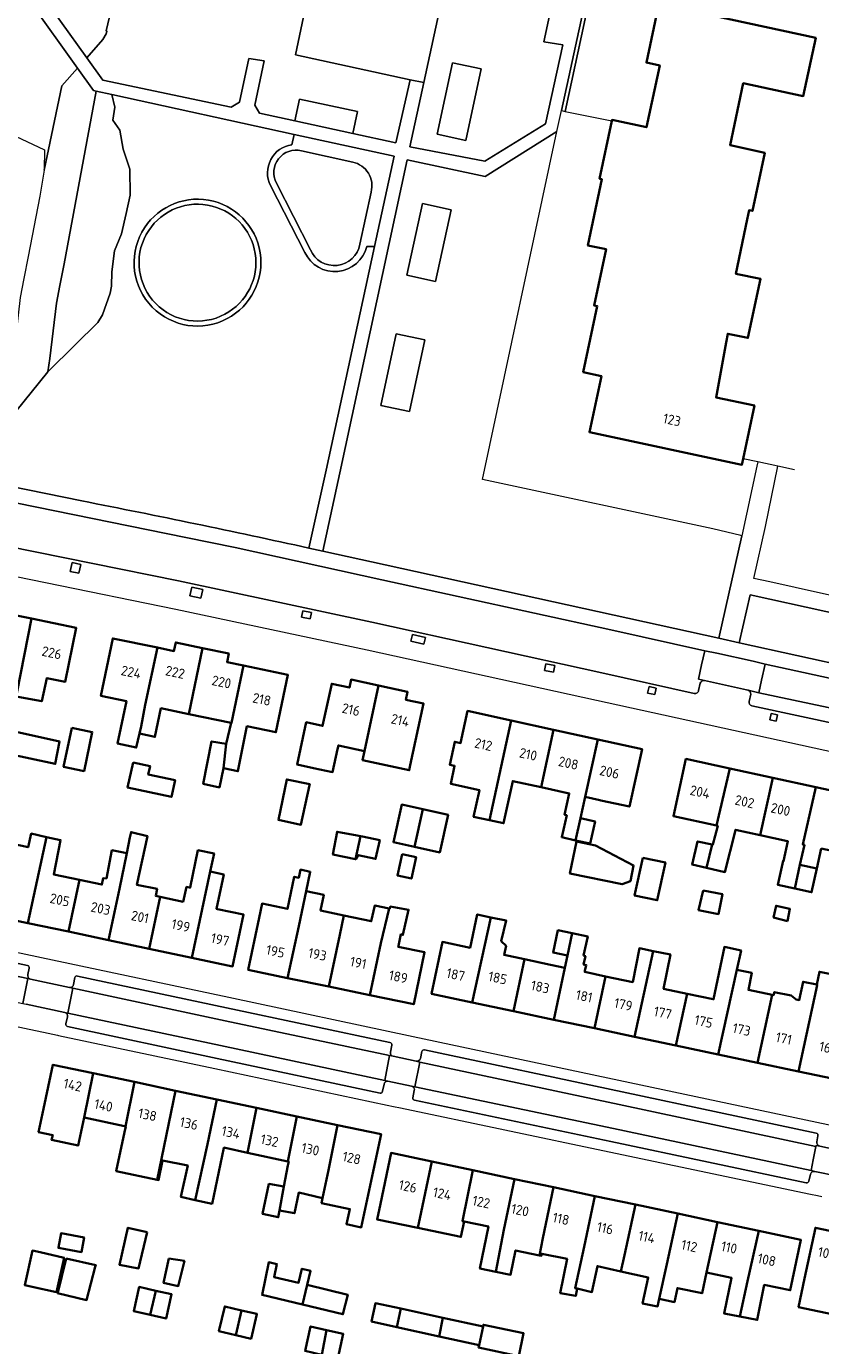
# Model space of a CAD drawing. Extents: x 150256 to 156914, y 461459 to 469481.
# Tile 57 of 256: x 153244 to 153353, y 463765 to 463946. Entities that reach past the tile are written whole.
import ezdxf
from ezdxf.enums import TextEntityAlignment as Align

# ---------------------------------------------------------------- set-up
doc = ezdxf.new("R2010")
doc.units = 0
doc.header["$LTSCALE"] = 0.75
for name, color, linetype, lineweight in [('B-RO-GR-BEPLANTING_CULTUUR_BOSPLANTSOEN-GV', 251, 'CONTINUOUS', 18), ('B-RO-GR-BEPLANTING_CULTUUR_HEESTERS-GV', 251, 'CONTINUOUS', 18), ('B-RO-GR-GROENVOORZIENING-GV', 251, 'CONTINUOUS', 18), ('B-RO-GR-HOUTOPSTAND_LOOF-GV', 251, 'CONTINUOUS', 13), ('B-RO-IE-TERREINAFSCHEIDING_KUNSTMATIG_HEKWERK-G', 251, 'IE-TERREINAFSCHEIDING-KUNSTMATIG', 18), ('B-RO-OG-BEBOUWING-GV', 6, 'CONTINUOUS', 35), ('B-RO-OG-BEBOUWING-T18', 1, 'CONTINUOUS', 18), ('B-RO-OG-TERREIN_CULTUURSCHEIDING-GV', 251, 'CONTINUOUS', 18), ('B-RO-VH-VERHARDING_ASFALT-GV', 251, 'CONTINUOUS', 18), ('B-RO-VH-VERHARDING_BETONSTRAATSTEEN-GV', 251, 'CONTINUOUS', 18), ('B-RO-VH-VERHARDING_TEGEL-GV', 251, 'CONTINUOUS', 18), ('B-RO-VH-VERHARDING_TEGEL_RUBBER-GV', 251, 'CONTINUOUS', 18)]:
    doc.layers.add(name, color=color, linetype=linetype, lineweight=lineweight)
doc.styles.add('NLCS-ISO-M200-T18', font='NLCS-ISO.ttf', dxfattribs={"height": 360})
doc.linetypes.add('IE-TERREINAFSCHEIDING-KUNSTMATIG', pattern='A,4,[82,NLCS.SHX,S=0.75,R=90,X=0,Y=0],4,-2', length=10)

msp = doc.modelspace()

# ---------------------------------------------------------------- linework, layer by layer
at = {"layer": 'B-RO-GR-BEPLANTING_CULTUUR_BOSPLANTSOEN-GV'}
msp.add_lwpolyline([(153317.472, 463934.165), (153317.969, 463934.065), (153324.684, 463965.087), (153338.99, 463961.933), (153342.049, 463976.295), (153341.879, 463976.334), (153330.714, 463978.896), (153327.485, 463979.609), (153327.359, 463979.637)], close=True, dxfattribs=at)
for points in [[(153253.924, 463936.833), (153253.573, 463936.91), (153251.393, 463939.969), (153249.263, 463937.572), (153246.845, 463926.033), (153246.252, 463922.475), (153244.662, 463914.219), (153244.051, 463911.226), (153243.556, 463908.625), (153242.674, 463900.985), (153241.389, 463895.067), (153234.334, 463896.608), (153225.869, 463898.135), (153219.862, 463899.452), (153217.021, 463887.68), (153217.479, 463887.597), (153217.533, 463887.892), (153218.459, 463887.753), (153220.829, 463891.883), (153224.946, 463894.91), (153234.139, 463893.218), (153237.27, 463892.43)], [(153242.952, 463893.079), (153247.333, 463898.479), (153247.628, 463900.298), (153248.502, 463907.87), (153248.957, 463910.259), (153249.567, 463913.246), (153253.924, 463936.833)]]:
    msp.add_lwpolyline(points, dxfattribs=at)
at = {"layer": 'B-RO-GR-BEPLANTING_CULTUUR_HEESTERS-GV'}
for points in [[(153253.924, 463936.833), (153249.567, 463913.246), (153248.957, 463910.259), (153248.502, 463907.87), (153247.628, 463900.298), (153247.333, 463898.479), (153251.077, 463902.166), (153254.166, 463905.233), (153254.804, 463906.289), (153255.863, 463909.212), (153256.023, 463910.188), (153256.062, 463912.16), (153256.461, 463915.009), (153257.393, 463917.342), (153258.016, 463920.12), (153258.574, 463922.61), (153258.533, 463926.188), (153257.616, 463928.897), (153257.165, 463931.505), (153256.201, 463932.861), (153256.5, 463934.633), (153256.073, 463936.361)], [(153341.753, 463861.492), (153357.508, 463858.008), (153359.808, 463857.5), (153361.256, 463864.049), (153353.572, 463865.762), (153343.229, 463868.052)]]:
    msp.add_lwpolyline(points, close=True, dxfattribs=at)
at = {"layer": 'B-RO-GR-GROENVOORZIENING-GV'}
for points in [[(153251.834, 463872.192), (153250.644, 463872.439), (153250.393, 463871.23), (153251.583, 463870.983)], [(153266.739, 463867.885), (153268.249, 463867.57), (153268.501, 463868.779), (153266.991, 463869.093)], [(153283.157, 463864.741), (153283.335, 463865.63), (153282.161, 463865.866), (153281.983, 463864.975)], [(153297.118, 463862.619), (153296.91, 463861.701), (153298.703, 463861.295), (153298.91, 463862.214)], [(153315.356, 463858.625), (153315.163, 463857.714), (153316.367, 463857.459), (153316.561, 463858.37)], [(153330.427, 463855.297), (153329.434, 463855.52), (153329.232, 463854.617), (153330.225, 463854.395)], [(153346.798, 463850.769), (153346.982, 463851.661), (153346.111, 463851.842), (153345.928, 463850.949)]]:
    msp.add_lwpolyline(points, close=True, dxfattribs=at)
at = {"layer": 'B-RO-GR-HOUTOPSTAND_LOOF-GV'}
for points in [[(153302.615, 463940.7), (153300.5, 463930.926), (153304.409, 463930.08), (153306.524, 463939.854)], [(153300.284, 463910.842), (153302.399, 463920.616), (153298.49, 463921.462), (153296.375, 463911.688)], [(153296.709, 463893.064), (153298.824, 463902.838), (153294.915, 463903.684), (153292.8, 463893.91)]]:
    msp.add_lwpolyline(points, close=True, dxfattribs=at)
at = {"layer": 'B-RO-IE-TERREINAFSCHEIDING_KUNSTMATIG_HEKWERK-G'}
for points in [[(153342.049, 463976.296), (153338.99, 463961.933), (153324.684, 463965.087), (153317.969, 463934.065), (153323.652, 463932.918)], [(153242.919, 463930.663), (153246.902, 463928.806), (153246.845, 463926.033)], [(153246.845, 463926.033), (153246.252, 463922.475), (153244.662, 463914.219), (153244.051, 463911.226), (153243.556, 463908.625), (153242.674, 463900.985)], [(153349.293, 463885.125), (153347, 463885.607), (153344.285, 463886.177), (153342.279, 463886.598)]]:
    msp.add_lwpolyline(points, dxfattribs=at)
at = {"layer": 'B-RO-OG-BEBOUWING-GV'}
msp.add_lwpolyline([(153330.784, 463948.704), (153329.082, 463940.734), (153330.891, 463940.346), (153329.085, 463931.886), (153324.388, 463932.889), (153324.364, 463932.774), (153322.674, 463924.862), (153323.01, 463924.79), (153321.083, 463915.764), (153323.576, 463915.231), (153321.938, 463907.554), (153322.368, 463907.462), (153320.441, 463898.436), (153322.935, 463897.903), (153321.3, 463890.246), (153342.109, 463885.804), (153342.279, 463886.598), (153343.832, 463893.875), (153338.58, 463894.996), (153339.951, 463902.491), (153340.172, 463903.7), (153342.94, 463903.109), (153344.661, 463911.174), (153341.287, 463911.894), (153342.838, 463919.275), (153343.107, 463920.555), (153343.547, 463920.461), (153345.244, 463928.411), (153340.501, 463929.424), (153342.311, 463937.903), (153350.498, 463936.156), (153352.2, 463944.128), (153335.939, 463947.603)], dxfattribs=at)
for points in [[(153239.183, 463865.985), (153237.661, 463858.619), (153237.134, 463856.047), (153243.148, 463854.815), (153243.647, 463857.393), (153245.09, 463864.775)], [(153245.09, 463864.775), (153243.647, 463857.393), (153243.148, 463854.815), (153243.069, 463854.407), (153243.015, 463854.132), (153243.249, 463854.089), (153246.519, 463853.493), (153247.206, 463856.663), (153249.706, 463856.151), (153251.217, 463863.519)], [(153260.612, 463852.984), (153262.297, 463860.824), (153256.209, 463862.082), (153254.578, 463854.238), (153258.066, 463853.513), (153256.859, 463847.705), (153259.417, 463847.173), (153259.873, 463849.111), (153260.098, 463850.067)], [(153266.605, 463851.738), (153268.461, 463860.761), (153264.803, 463861.532), (153264.555, 463860.358), (153262.297, 463860.824), (153260.612, 463852.984), (153260.098, 463850.067), (153259.873, 463849.111), (153261.969, 463848.618), (153262.783, 463852.532)], [(153268.461, 463860.761), (153266.605, 463851.738), (153272.39, 463850.535), (153272.435, 463850.526), (153274.053, 463858.365), (153271.805, 463858.83), (153272.053, 463860.004)], [(153271.321, 463844.353), (153273.304, 463843.944), (153274.535, 463850.089), (153278.481, 463849.269), (153280.113, 463857.113), (153274.053, 463858.365), (153272.435, 463850.526), (153272.39, 463850.535), (153271.685, 463847.658)], [(153290.585, 463846.696), (153292.491, 463855.636), (153288.759, 463856.445), (153288.526, 463855.37), (153286.103, 463855.895), (153284.855, 463850.135), (153282.622, 463850.619), (153281.373, 463844.849), (153283.606, 463844.366), (153286.231, 463843.814), (153286.903, 463846.93), (153287.019, 463847.468)], [(153292.491, 463855.636), (153290.585, 463846.696), (153290.313, 463845.44), (153296.68, 463844.06), (153296.835, 463844.778), (153298.654, 463853.175), (153296.23, 463853.7), (153296.463, 463854.775)], [(153307.664, 463837.247), (153310.602, 463850.86), (153304.658, 463852.164), (153303.698, 463847.784), (153302.899, 463847.959), (153302.216, 463844.828), (153302.882, 463844.683), (153302.347, 463842.229), (153306.283, 463841.371), (153305.487, 463837.721)], [(153250.624, 463849.871), (153249.499, 463844.548), (153252.28, 463843.96), (153253.405, 463849.284)], [(153314.698, 463841.749), (153316.399, 463849.589), (153310.602, 463850.86), (153307.664, 463837.247), (153309.566, 463836.832), (153310.824, 463842.599)], [(153242.183, 463849.504), (153241.491, 463846.386), (153248.355, 463844.926), (153248.95, 463848.007)], [(153271.321, 463844.353), (153271.685, 463847.658), (153269.705, 463848.01), (153268.571, 463842.216), (153270.767, 463841.726)], [(153322.439, 463848.264), (153316.399, 463849.589), (153314.698, 463841.749), (153318.544, 463840.906), (153317.893, 463837.982), (153318.189, 463837.916), (153317.521, 463834.913), (153319.408, 463834.493), (153320.071, 463837.504), (153320.716, 463840.435)], [(153320.716, 463840.435), (153322.716, 463839.992), (153322.865, 463839.959), (153326.763, 463839.104), (153328.481, 463846.939), (153322.439, 463848.264)], [(153258.972, 463845.134), (153258.237, 463841.714), (153264.225, 463840.427), (153264.712, 463842.696), (153261.054, 463843.482), (153261.301, 463844.633)], [(153338.636, 463836.508), (153340.469, 463844.318), (153334.461, 463845.628), (153332.753, 463837.79)], [(153283.081, 463842.051), (153283.105, 463842.161), (153279.966, 463842.817), (153278.827, 463837.296), (153281.903, 463836.628)], [(153340.469, 463844.318), (153338.636, 463836.508), (153338.812, 463836.469), (153338.776, 463836.301), (153338.153, 463833.923), (153338.035, 463833.947), (153337.292, 463830.74), (153339.801, 463830.166), (153341.208, 463835.706), (153341.258, 463835.936), (153344.624, 463835.202), (153346.328, 463843.041)], [(153352.196, 463841.762), (153346.328, 463843.041), (153344.624, 463835.202), (153348.331, 463834.394), (153348.404, 463834.378), (153347.812, 463831.66), (153347.728, 463831.679), (153347.012, 463828.426), (153349.327, 463827.917), (153350.042, 463831.169), (153350.642, 463833.891), (153350.428, 463833.937)], [(153352.957, 463833.386), (153356.578, 463832.597), (153358.286, 463840.435), (153352.196, 463841.762), (153350.428, 463833.937), (153350.642, 463833.891), (153350.042, 463831.169), (153352.357, 463830.66)], [(153298.538, 463838.744), (153295.663, 463839.378), (153294.53, 463834.237), (153297.401, 463833.604)], [(153297.401, 463833.604), (153300.858, 463832.842), (153301.991, 463837.983), (153298.538, 463838.744)], [(153319.408, 463834.493), (153321.413, 463834.047), (153322.074, 463837.064), (153320.071, 463837.504)], [(153239.007, 463824.384), (153244.603, 463823.199), (153247.178, 463834.953), (153245.065, 463835.411), (153244.645, 463833.555), (153241.121, 463834.352), (153240.51, 463831.469)], [(153258.108, 463832.739), (153257.103, 463827.873), (153255.602, 463820.869), (153261.159, 463819.691), (153262.697, 463826.768), (153262.072, 463826.9), (153262.267, 463827.856), (153259.503, 463828.403), (153260.932, 463835.078), (153258.712, 463835.63), (153258.547, 463834.865)], [(153290.024, 463835.059), (153289.575, 463835.157), (153286.846, 463835.671), (153286.277, 463832.563), (153289.372, 463831.948)], [(153244.603, 463823.199), (153250.146, 463822.025), (153251.664, 463829.105), (153248.152, 463829.849), (153249.077, 463834.542), (153247.178, 463834.953)], [(153289.372, 463831.948), (153289.392, 463831.944), (153289.731, 463832.48), (153292.101, 463831.963), (153292.662, 463834.535), (153290.287, 463835.027), (153290.024, 463835.059)], [(153319.526, 463834.335), (153318.629, 463829.961), (153325.749, 463828.501), (153326.896, 463828.927), (153327.335, 463831.069), (153322.105, 463833.806)], [(153338.035, 463833.947), (153336.072, 463834.356), (153335.315, 463831.193), (153337.292, 463830.74)], [(153251.664, 463829.105), (153250.146, 463822.025), (153255.602, 463820.869), (153257.103, 463827.873), (153258.108, 463832.739), (153256.098, 463833.135), (153255.33, 463829.303), (153254.895, 463829.342), (153254.727, 463828.456)], [(153262.697, 463826.768), (153261.159, 463819.691), (153266.983, 463818.457), (153269.519, 463830.246), (153270.048, 463832.702), (153267.829, 463833.151), (153266.795, 463828.039), (153266.701, 463828.054), (153266.288, 463828.145), (153265.811, 463826.108)], [(153295.706, 463832.613), (153295.075, 463829.698), (153296.989, 463829.284), (153297.62, 463832.198)], [(153328.584, 463832.126), (153327.461, 463826.98), (153330.554, 463826.306), (153331.677, 463831.451)], [(153269.519, 463830.246), (153266.983, 463818.457), (153272.559, 463817.276), (153274.061, 463824.36), (153270.496, 463825.116), (153270.351, 463825.147), (153271.363, 463829.849)], [(153280.084, 463815.693), (153281.602, 463822.768), (153282.022, 463824.723), (153282.618, 463827.572), (153283.173, 463830.219), (153281.845, 463830.498), (153281.611, 463829.383), (153280.98, 463829.515), (153280.062, 463825.13), (153276.593, 463825.857), (153276.183, 463823.892), (153274.706, 463816.808)], [(153352.357, 463830.66), (153350.042, 463831.169), (153349.327, 463827.917), (153351.641, 463827.407)], [(153280.084, 463815.693), (153285.72, 463814.524), (153287.225, 463821.602), (153287.778, 463824.223), (153284.573, 463824.899), (153285.018, 463827.07), (153282.618, 463827.572), (153282.022, 463824.723), (153281.602, 463822.768)], [(153336.834, 463827.661), (153336.2, 463824.944), (153338.903, 463824.423), (153339.444, 463827.126)], [(153291.286, 463813.369), (153292.815, 463820.442), (153293.963, 463825.166), (153292.012, 463825.609), (153291.506, 463823.437), (153287.778, 463824.223), (153287.225, 463821.602), (153285.72, 463814.524)], [(153293.963, 463825.166), (153292.815, 463820.442), (153291.286, 463813.369), (153297.305, 463812.121), (153298.781, 463819.205), (153295.197, 463819.948), (153295.227, 463820.095), (153295.552, 463821.662), (153295.822, 463821.581), (153296.607, 463825.013), (153294.093, 463825.446), (153294.039, 463825.149)], [(153348.321, 463823.449), (153348.673, 463825.152), (153346.781, 463825.557), (153346.443, 463823.963)], [(153307.849, 463823.973), (153305.976, 463824.372), (153305.002, 463819.833), (153301.223, 463820.634), (153299.747, 463813.535), (153305.275, 463812.364)], [(153310.913, 463811.17), (153312.425, 463818.261), (153309.643, 463818.85), (153309.911, 463820.067), (153309.248, 463820.727), (153309.937, 463823.528), (153307.849, 463823.973), (153305.275, 463812.364)], [(153318.294, 463818.758), (153318.946, 463821.812), (153316.988, 463822.227), (153316.339, 463819.173)], [(153321.968, 463808.828), (153323.475, 463815.921), (153320.659, 463816.517), (153320.689, 463816.659), (153320.852, 463817.47), (153320.5, 463817.551), (153320.744, 463818.659), (153320.501, 463818.767), (153321.069, 463821.362), (153318.946, 463821.812), (153318.294, 463818.758), (153317.937, 463817.094), (153316.422, 463810.003)], [(153323.475, 463815.921), (153321.968, 463808.828), (153327.468, 463807.663), (153330.019, 463819.379), (153328.125, 463819.766), (153327.209, 463815.13)], [(153330.019, 463819.379), (153327.468, 463807.663), (153333.099, 463806.47), (153334.657, 463813.552), (153331.42, 463814.237), (153332.349, 463818.903)], [(153333.099, 463806.47), (153338.886, 463805.244), (153341.423, 463816.802), (153342.008, 463819.468), (153339.724, 463819.941), (153338.243, 463812.792), (153338.197, 463812.802), (153334.657, 463813.552)], [(153312.425, 463818.261), (153310.913, 463811.17), (153316.422, 463810.003), (153317.937, 463817.094), (153315.986, 463817.507)], [(153338.886, 463805.244), (153344.231, 463804.112), (153346.27, 463813.401), (153342.998, 463814.066), (153343.46, 463816.399), (153341.423, 463816.802)], [(153352.352, 463814.786), (153352.424, 463814.771), (153352.41, 463814.702), (153349.836, 463802.925), (153355.742, 463801.674), (153357.218, 463808.773), (153357.271, 463808.764), (153357.595, 463810.569), (153354.216, 463811.245), (153355.217, 463816.029), (153352.704, 463816.543)], [(153344.231, 463804.112), (153349.836, 463802.925), (153352.41, 463814.702), (153352.424, 463814.771), (153352.352, 463814.786), (153350.46, 463815.192), (153349.954, 463812.671), (153349.518, 463812.758), (153348.84, 463813.298), (153346.543, 463813.78), (153346.456, 463813.363), (153346.27, 463813.401)], [(153253.515, 463802.69), (153248.03, 463803.853), (153246.755, 463797.844), (153246.066, 463794.652), (153248.002, 463794.234), (153247.862, 463793.585), (153251.469, 463792.807), (153252.298, 463796.648)], [(153257.936, 463795.432), (153259.152, 463801.495), (153253.515, 463802.69), (153252.298, 463796.648), (153257.798, 463795.462)], [(153259.152, 463801.495), (153257.936, 463795.432), (153257.98, 463795.423), (153257.816, 463794.658), (153256.68, 463789.334), (153262.274, 463788.131), (153264.788, 463800.3)], [(153262.274, 463788.131), (153262.463, 463788.09), (153263.004, 463790.793), (153266.436, 463790.089), (153265.517, 463785.792), (153267.456, 463785.372), (153269.133, 463793.017), (153270.405, 463799.109), (153264.788, 463800.3)], [(153270.405, 463799.109), (153269.133, 463793.017), (153267.456, 463785.372), (153269.76, 463784.873), (153271.356, 463792.494), (153271.374, 463792.533), (153274.606, 463791.836), (153275.829, 463797.959)], [(153275.829, 463797.959), (153274.606, 463791.836), (153280.103, 463790.65), (153281.363, 463796.786)], [(153284.86, 463785.645), (153285.656, 463789.452), (153286.903, 463795.611), (153281.363, 463796.786), (153280.103, 463790.65), (153280.237, 463790.621), (153280.122, 463790.089), (153279.554, 463787.197), (153278.959, 463783.954), (153281.013, 463783.575), (153281.608, 463786.386)], [(153286.903, 463795.611), (153285.656, 463789.452), (153284.86, 463785.645), (153284.714, 463784.946), (153288.579, 463784.145), (153288.112, 463782.08), (153290.141, 463781.627), (153292.838, 463794.353)], [(153297.847, 463781.567), (153298.296, 463783.7), (153299.756, 463790.631), (153294.211, 463791.805), (153292.757, 463784.871), (153292.308, 463782.734)], [(153304.187, 463782.454), (153303.946, 463782.505), (153305.384, 463789.44), (153299.756, 463790.631), (153298.296, 463783.7), (153297.847, 463781.567), (153303.74, 463780.326)], [(153308.497, 463775.567), (153309.612, 463781.307), (153311.054, 463788.239), (153305.384, 463789.44), (153303.946, 463782.505), (153304.187, 463782.454), (153307.505, 463781.752), (153306.348, 463775.998)], [(153279.554, 463787.197), (153277.527, 463787.576), (153276.661, 463783.468), (153278.796, 463783.008), (153278.959, 463783.954)], [(153316.395, 463787.109), (153311.054, 463788.239), (153309.612, 463781.307), (153308.497, 463775.567), (153310.537, 463775.159), (153311.213, 463778.483), (153314.463, 463777.813), (153314.951, 463780.178)], [(153316.395, 463787.109), (153314.951, 463780.178), (153314.463, 463777.813), (153314.753, 463777.753), (153314.781, 463778.023), (153318.24, 463777.32), (153317.32, 463772.671), (153319.428, 463772.266), (153319.618, 463773.266), (153319.341, 463773.325), (153320.561, 463778.992), (153322.052, 463785.911)], [(153327.58, 463784.741), (153322.052, 463785.911), (153320.561, 463778.992), (153319.341, 463773.325), (153319.618, 463773.266), (153321.644, 463772.806), (153322.375, 463776.346), (153325.576, 463775.625), (153326.072, 463777.827)], [(153327.58, 463784.741), (153326.072, 463777.827), (153325.576, 463775.625), (153329.32, 463774.781), (153328.551, 463771.245), (153330.591, 463770.834), (153330.818, 463771.873), (153331.851, 463776.605), (153333.362, 463783.517)], [(153337.27, 463775.459), (153338.789, 463782.368), (153333.362, 463783.517), (153331.851, 463776.605), (153330.818, 463771.873), (153332.901, 463771.433), (153333.305, 463773.343), (153336.672, 463772.631)], [(153260.893, 463780.995), (153258.285, 463781.59), (153257.109, 463776.536), (153259.73, 463776.022)], [(153344.409, 463781.179), (153338.789, 463782.368), (153337.27, 463775.459), (153340.712, 463774.731), (153339.682, 463769.875), (153341.852, 463769.452), (153342.902, 463774.268)], [(153355.492, 463769.549), (153356.333, 463773.457), (153357.825, 463780.39), (153352.149, 463781.591), (153350.681, 463774.653), (153349.853, 463770.742)], [(153248.792, 463778.878), (153248.783, 463778.826), (153249.754, 463778.649), (153251.922, 463778.254), (153252.287, 463780.257), (153249.147, 463780.829)], [(153341.852, 463769.452), (153344.222, 463768.99), (153345.175, 463773.788), (153348.72, 463773.038), (153350.184, 463779.956), (153344.409, 463781.179), (153342.902, 463774.268)], [(153248.512, 463772.806), (153249.556, 463777.488), (153246.307, 463778.229), (153245.243, 463778.456), (153244.188, 463773.753), (153245.191, 463773.533)], [(153249.837, 463777.401), (153248.702, 463772.76), (153248.674, 463772.644), (153252.633, 463771.711), (153253.824, 463776.227), (153253.891, 463776.481)], [(153263.847, 463777.401), (153263.144, 463774.05), (153265.143, 463773.617), (153265.982, 463777.049)], [(153282.748, 463773.767), (153283.208, 463775.685), (153282.864, 463775.773), (153282.045, 463775.983), (153281.586, 463774.064), (153278.245, 463774.846), (153278.613, 463776.632), (153277.505, 463776.876), (153276.585, 463772.416), (153282.112, 463771.091)], [(153261.313, 463769.683), (153262.073, 463772.987), (153259.833, 463773.5), (153259.076, 463770.196)], [(153262.073, 463772.987), (153261.313, 463769.683), (153263.477, 463769.187), (153264.234, 463772.492)], [(153282.112, 463771.091), (153287.639, 463769.766), (153288.288, 463772.441), (153282.748, 463773.767)], [(153273.805, 463770.305), (153271.504, 463770.845), (153270.708, 463767.456), (153273.022, 463766.913)], [(153294.992, 463768.012), (153295.528, 463770.558), (153292.081, 463771.28), (153291.555, 463768.772)], [(153300.779, 463766.734), (153301.298, 463769.295), (153295.528, 463770.558), (153294.992, 463768.012)], [(153273.805, 463770.305), (153273.022, 463766.913), (153275.089, 463766.428), (153275.881, 463769.802), (153275.885, 463769.817)], [(153306.222, 463765.532), (153306.763, 463768.099), (153301.298, 463769.295), (153300.779, 463766.734)], [(153284.754, 463764.233), (153285.409, 463767.614), (153283.227, 463768.115), (153282.456, 463764.761)], [(153285.409, 463767.614), (153284.754, 463764.233), (153286.917, 463763.737), (153287.688, 463767.09)], [(153306.763, 463768.099), (153306.222, 463765.532), (153306.154, 463765.208), (153311.654, 463764.049), (153312.314, 463767.177), (153306.813, 463768.337)]]:
    msp.add_lwpolyline(points, close=True, dxfattribs=at)
at = {"layer": 'B-RO-OG-TERREIN_CULTUURSCHEIDING-GV'}
for points in [[(153304.997, 463967.215), (153298.672, 463937.989), (153296.773, 463929.216), (153307.03, 463927.251), (153315.281, 463932.378), (153317.673, 463943.168), (153315.079, 463943.581), (153316.788, 463951.666)], [(153265.281, 463959.016), (153263.528, 463950.479), (153256.836, 463951.654), (153255.354, 463945.224), (153255.325, 463945.099), (153255.41, 463944.974), (153255.284, 463944.65), (153254.856, 463943.866), (153252.658, 463941.393), (153254.854, 463938.319), (153272.354, 463934.62), (153273.515, 463935.31), (153274.781, 463941.281), (153276.866, 463940.961), (153275.621, 463934.925), (153276.253, 463933.8)], [(153276.253, 463933.8), (153281.08, 463932.77), (153281.727, 463935.717), (153289.625, 463934.05), (153288.97, 463931.021), (153294.859, 463929.784), (153296.822, 463938.389), (153281.154, 463941.778), (153283.178, 463951.364)], [(153280.67, 463929.51), (153280.98, 463930.89), (153256.073, 463936.361), (153256.5, 463934.633), (153256.201, 463932.861), (153257.165, 463931.505), (153257.616, 463928.897), (153258.533, 463926.188), (153258.574, 463922.61), (153258.016, 463920.12), (153257.393, 463917.342), (153256.461, 463915.009), (153256.062, 463912.16), (153256.023, 463910.188), (153255.863, 463909.212), (153254.804, 463906.289), (153254.166, 463905.233), (153251.077, 463902.166), (153247.333, 463898.479), (153242.952, 463893.079)], [(153282.43, 463914.79), (153277.744, 463923.941)], [(153282.987, 463874.422), (153285.336, 463885.063), (153291.947, 463915.599), (153291.88, 463915.6), (153290.894, 463915.61)], [(153237.27, 463892.43), (153234.139, 463893.218), (153224.946, 463894.91), (153220.829, 463891.883), (153218.459, 463887.753), (153231.672, 463885.056), (153242.13, 463882.885), (153251.979, 463880.864)]]:
    msp.add_lwpolyline(points, dxfattribs=at)
for points in [[(153187.227, 463957.051), (153187.063, 463955.853), (153183.347, 463956.362), (153183.512, 463957.565), (153174.803, 463958.768), (153166.592, 463894.941), (153169.567, 463894.55), (153177.134, 463953.381), (153237.211, 463945.116), (153239.088, 463943.894), (153240.621, 463942.074), (153240.792, 463938.495), (153240.025, 463935.705), (153240.621, 463933.157), (153242.919, 463930.663), (153246.902, 463928.806), (153246.845, 463926.033), (153249.263, 463937.572), (153251.393, 463939.969), (153244.896, 463949.085)], [(153252.658, 463941.393), (153254.856, 463943.866), (153255.284, 463944.65), (153255.41, 463944.974), (153255.325, 463945.099), (153255.354, 463945.224), (153256.836, 463951.654), (153245.067, 463953.721), (153244.73, 463953.055), (153244.454, 463952.511), (153245.488, 463951.431)], [(153302.615, 463940.7), (153306.524, 463939.854), (153304.409, 463930.08), (153300.5, 463930.926)], [(153342.117, 463876.093), (153341.992, 463876.123), (153338.151, 463877.05), (153306.699, 463883.766), (153316.856, 463931.33), (153307.041, 463925.157), (153296.408, 463927.438), (153287.2, 463884.714), (153284.906, 463873.984), (153293.425, 463872.112), (153324.661, 463865.243), (153338.977, 463862.089)], [(153300.284, 463910.842), (153296.375, 463911.688), (153298.49, 463921.462), (153302.399, 463920.616)], [(153296.709, 463893.064), (153292.8, 463893.91), (153294.915, 463903.684), (153298.824, 463902.838)]]:
    msp.add_lwpolyline(points, close=True, dxfattribs=at)
for points in [[(153277.744, 463923.941, -0.5131524), (153280.67, 463929.51)], [(153260.191, 463917.583, -1.3419691), (153271.832, 463905.754)], [(153271.832, 463905.754, -0.7467404), (153260.191, 463917.583)], [(153290.894, 463915.61, -0.7081678), (153282.43, 463914.79)], [(153251.979, 463880.864, -0.0053503), (153282.987, 463874.422)]]:
    msp.add_lwpolyline(points, format="xyb", dxfattribs=at)
at = {"layer": 'B-RO-VH-VERHARDING_ASFALT-GV'}
for points in [[(153244.896, 463949.085), (153251.393, 463939.969), (153253.573, 463936.91), (153253.924, 463936.833), (153256.073, 463936.361), (153280.98, 463930.89), (153294.62, 463927.93), (153291.947, 463915.599), (153285.336, 463885.063), (153282.987, 463874.422), (153284.906, 463873.984), (153287.2, 463884.714), (153296.408, 463927.438), (153307.041, 463925.157), (153316.856, 463931.33), (153317.472, 463934.165), (153327.359, 463979.637)], [(153316.788, 463951.666), (153315.079, 463943.581), (153317.673, 463943.168), (153315.281, 463932.378), (153307.03, 463927.251), (153296.773, 463929.216), (153298.672, 463937.989), (153296.822, 463938.389), (153294.859, 463929.784), (153288.97, 463931.021), (153281.08, 463932.77), (153276.253, 463933.8), (153275.621, 463934.925), (153276.866, 463940.961), (153274.781, 463941.281), (153273.515, 463935.31), (153272.354, 463934.62), (153254.854, 463938.319), (153252.658, 463941.393), (153245.488, 463951.431)], [(153336.996, 463856.313), (153336.191, 463856.513), (153336.609, 463858.465), (153337.051, 463860.401), (153324.222, 463863.232), (153292.94, 463870.101), (153272.933, 463874.487), (153266.166, 463875.865), (153243.145, 463880.57), (153231.337, 463883.035), (153221.734, 463885.027), (153220.893, 463880.91), (153220.505, 463878.939), (153230.054, 463877.057), (153265.165, 463869.924), (153291.59, 463864.282), (153322.971, 463857.378), (153335.608, 463854.563)], [(153336.197, 463854.955), (153336.425, 463855.947)], [(153343.48, 463852.87), (153355.757, 463850.207), (153369.277, 463847.223), (153402.519, 463839.909), (153431.053, 463833.665), (153435.386, 463832.698), (153437.759, 463834.176), (153437.344, 463834.282), (153431.428, 463835.549), (153403.005, 463841.764), (153369.862, 463849.058), (153356.259, 463852.123), (153344.42, 463854.66), (153342.968, 463854.994)], [(153343.321, 463854.449), (153343.085, 463853.457)]]:
    msp.add_lwpolyline(points, dxfattribs=at)
for points in [[(153296.822, 463938.389), (153298.672, 463937.989), (153304.997, 463967.215), (153277.699, 463973.141), (153275.637, 463973.335), (153274.284, 463973.272), (153272.835, 463972.942), (153271.002, 463972.203), (153269.707, 463971.449), (153268.477, 463970.366), (153267.627, 463969.361), (153266.825, 463968.074), (153266.084, 463966.424), (153265.694, 463964.659), (153265.566, 463962.915), (153266.194, 463959.796), (153267.197, 463957.773), (153268.386, 463956.285), (153269.91, 463954.996), (153271.607, 463954.058), (153272.752, 463953.61), (153283.178, 463951.364), (153281.154, 463941.778)], [(153345.292, 463858.576), (153344.792, 463856.39), (153344.42, 463854.66), (153356.259, 463852.123), (153369.862, 463849.058), (153403.005, 463841.764), (153431.428, 463835.549), (153437.344, 463834.282), (153438.238, 463838.133), (153432.099, 463839.494), (153403.762, 463845.74), (153370.715, 463852.996), (153357.221, 463855.955)]]:
    msp.add_lwpolyline(points, close=True, dxfattribs=at)
for points in [[(153336.425, 463855.947, -0.4024636), (153336.996, 463856.313)], [(153335.608, 463854.563, 0.4413956), (153336.197, 463854.955)], [(153342.968, 463854.994, -0.3609673), (153343.321, 463854.449)], [(153343.085, 463853.457, 0.4033689), (153343.48, 463852.87)]]:
    msp.add_lwpolyline(points, format="xyb", dxfattribs=at)
at = {"layer": 'B-RO-VH-VERHARDING_BETONSTRAATSTEEN-GV'}
for points in [[(153271.832, 463905.754, 1.3419691), (153260.191, 463917.583)], [(153260.786, 463917.255, -1.3419643), (153271.513, 463906.354)], [(153260.191, 463917.583, 0.7467404), (153271.832, 463905.754)], [(153271.513, 463906.354, -0.7468097), (153260.786, 463917.255)], [(153244.808, 463817.059, 0.4330006), (153244.565, 463817.412)], [(153244.97, 463815.556, -0.4379221), (153244.626, 463816.173)], [(153251.394, 463815.961, 0.4449051), (153251.033, 463815.746)], [(153250.84, 463814.81, -0.4189079), (153250.291, 463814.416)], [(153249.642, 463810.995, -0.4006083), (153250.03, 463810.395)], [(153249.813, 463809.419, 0.4011228), (153250.034, 463809.052)], [(153294.307, 463806.515, 0.4198034), (153294.061, 463806.883)], [(153294.486, 463805.013, -0.3954677), (153294.12, 463805.563)], [(153298.227, 463804.721, -0.413353), (153297.615, 463804.358)], [(153298.791, 463805.886, 0.4214846), (153298.426, 463805.66)], [(153293.249, 463801.216, -0.3925436), (153293.78, 463801.594)], [(153292.7, 463799.978, 0.4289534), (153293.05, 463800.22)], [(153297.003, 463800.922, -0.4118606), (153297.384, 463800.332)], [(153297.182, 463799.348, 0.3970747), (153297.429, 463798.988)], [(153352.497, 463794.125, 0.4442531), (153352.271, 463794.486)], [(153352.743, 463792.724, -0.4111462), (153352.341, 463793.317)], [(153351.483, 463788.889, -0.4376025), (153352.065, 463789.274)], [(153350.908, 463787.706, 0.4133499), (153351.266, 463787.948)]]:
    msp.add_lwpolyline(points, format="xyb", dxfattribs=at)
for points in [[(153338.692, 463860.053), (153337.051, 463860.401), (153336.609, 463858.465), (153336.191, 463856.513), (153336.996, 463856.313), (153337.814, 463856.128), (153342.753, 463855.036), (153342.968, 463854.994), (153344.42, 463854.66), (153344.792, 463856.39), (153345.292, 463858.576), (153343.657, 463858.977)], [(153244.621, 463815.629), (153228.163, 463819.059), (153204.01, 463824.175), (153196.741, 463825.71), (153195.96, 463822.32), (153203.144, 463820.844), (153208.382, 463819.733), (153216.306, 463818.026), (153227.293, 463815.697), (153243.928, 463812.209)], [(153250.076, 463810.902), (153250.763, 463814.291), (153250.291, 463814.416), (153244.97, 463815.556), (153244.621, 463815.629), (153243.928, 463812.209), (153244.367, 463812.117), (153249.642, 463810.995)], [(153250.763, 463814.291), (153250.076, 463810.902), (153270.912, 463806.47), (153293.343, 463801.682), (153294.012, 463805.092), (153271.545, 463809.854)], [(153294.012, 463805.092), (153293.343, 463801.682), (153293.78, 463801.594), (153297.003, 463800.922), (153297.438, 463800.84), (153298.128, 463804.223), (153297.615, 463804.358), (153294.486, 463805.013)], [(153352.21, 463792.7), (153325.363, 463798.418), (153298.128, 463804.223), (153297.438, 463800.84), (153324.579, 463795.126), (153351.574, 463789.396), (153351.863, 463790.881)], [(153352.065, 463789.274), (153355.232, 463788.614), (153355.724, 463788.511), (153356.081, 463790.289), (153356.358, 463791.828), (153356.384, 463791.944), (153355.906, 463792.044), (153352.743, 463792.724), (153352.237, 463792.8), (153352.21, 463792.7), (153351.863, 463790.881), (153351.574, 463789.396)]]:
    msp.add_lwpolyline(points, close=True, dxfattribs=at)
for points in [[(153244.565, 463817.412), (153228.528, 463820.809), (153204.302, 463825.935), (153198.836, 463827.122), (153196.741, 463825.71), (153204.01, 463824.175), (153228.163, 463819.059), (153244.621, 463815.629)], [(153244.621, 463815.629), (153244.97, 463815.556)], [(153244.626, 463816.173), (153244.808, 463817.059)], [(153251.033, 463815.746), (153250.84, 463814.81)], [(153294.061, 463806.883), (153271.745, 463811.623), (153251.394, 463815.961)], [(153250.291, 463814.416), (153250.763, 463814.291), (153271.545, 463809.854), (153294.012, 463805.092), (153294.486, 463805.013)], [(153293.78, 463801.594), (153293.343, 463801.682), (153270.912, 463806.47), (153250.076, 463810.902), (153249.642, 463810.995)], [(153250.03, 463810.395), (153249.813, 463809.419)], [(153250.034, 463809.052), (153270.484, 463804.711), (153292.7, 463799.978)], [(153294.12, 463805.563), (153294.307, 463806.515)], [(153298.426, 463805.66), (153298.227, 463804.721)], [(153352.271, 463794.486), (153325.781, 463800.154), (153298.791, 463805.886)], [(153297.615, 463804.358), (153298.128, 463804.223), (153325.363, 463798.418), (153352.21, 463792.7), (153352.237, 463792.8), (153352.743, 463792.724)], [(153293.05, 463800.22), (153293.249, 463801.216)], [(153352.065, 463789.274), (153351.574, 463789.396), (153324.579, 463795.126), (153297.438, 463800.84), (153297.003, 463800.922)], [(153297.384, 463800.332), (153297.182, 463799.348)], [(153297.429, 463798.988), (153324.235, 463793.36), (153350.908, 463787.706)], [(153352.341, 463793.317), (153352.497, 463794.125)], [(153351.266, 463787.948), (153351.483, 463788.889)]]:
    msp.add_lwpolyline(points, dxfattribs=at)
at = {"layer": 'B-RO-VH-VERHARDING_TEGEL-GV'}
for points in [[(153335.939, 463947.603), (153338.99, 463961.933), (153324.684, 463965.087), (153317.969, 463934.065), (153323.652, 463932.918), (153324.364, 463932.774), (153324.388, 463932.889), (153329.085, 463931.886), (153330.891, 463940.346), (153329.082, 463940.734), (153330.784, 463948.704)], [(153281.08, 463932.77), (153288.97, 463931.021), (153289.625, 463934.05), (153281.727, 463935.717)], [(153344.285, 463886.177), (153344.167, 463885.587), (153342.117, 463876.093), (153338.977, 463862.089), (153341.753, 463861.492), (153343.229, 463868.052), (153353.572, 463865.762), (153361.256, 463864.049), (153364.646, 463863.293), (153364.675, 463863.422), (153365.086, 463865.587), (153352.858, 463868.262), (153345.931, 463869.784), (153343.739, 463870.266), (153345.346, 463877.367), (153347, 463885.607)], [(153251.834, 463872.192), (153251.583, 463870.983), (153250.393, 463871.23), (153250.644, 463872.439)], [(153266.739, 463867.885), (153266.991, 463869.093), (153268.501, 463868.779), (153268.249, 463867.57)], [(153283.157, 463864.741), (153281.983, 463864.975), (153282.161, 463865.866), (153283.335, 463865.63)], [(153297.118, 463862.619), (153298.91, 463862.214), (153298.703, 463861.295), (153296.91, 463861.701)], [(153315.356, 463858.625), (153316.561, 463858.37), (153316.367, 463857.459), (153315.163, 463857.714)], [(153330.427, 463855.297), (153330.225, 463854.395), (153329.232, 463854.617), (153329.434, 463855.52)], [(153346.798, 463850.769), (153345.928, 463850.949), (153346.111, 463851.842), (153346.982, 463851.661)]]:
    msp.add_lwpolyline(points, close=True, dxfattribs=at)
for points in [[(153290.894, 463915.61), (153291.88, 463915.6), (153291.947, 463915.599), (153294.62, 463927.93), (153280.98, 463930.89), (153280.67, 463929.51)], [(153281.976, 463928.684), (153288.98, 463927.13)], [(153277.744, 463923.941), (153282.43, 463914.79)], [(153283.196, 463915.141), (153278.557, 463924.272)], [(153291.489, 463923.045), (153289.95, 463915.91)], [(153251.979, 463880.864), (153242.13, 463882.885), (153231.672, 463885.056), (153218.459, 463887.753), (153217.533, 463887.892), (153217.479, 463887.597), (153217.021, 463887.68), (153215.612, 463887.937), (153214.031, 463888.225), (153212.838, 463888.399), (153210.487, 463888.741), (153210.443, 463888.444), (153195.527, 463890.488), (153194.836, 463890.963), (153194.49, 463891.201), (153188.068, 463892.081), (153169.567, 463894.55), (153166.592, 463894.941), (153165.647, 463895.065), (153164.025, 463895.282), (153162.915, 463895.431), (153136.789, 463898.954)], [(153221.734, 463885.027), (153231.337, 463883.035), (153243.145, 463880.57), (153266.166, 463875.865), (153272.933, 463874.487), (153292.94, 463870.101), (153324.222, 463863.232), (153337.051, 463860.401), (153338.692, 463860.053), (153343.657, 463858.977), (153345.292, 463858.576), (153357.221, 463855.955)], [(153335.608, 463854.563), (153322.971, 463857.378), (153291.59, 463864.282), (153265.165, 463869.924), (153230.054, 463877.057), (153220.505, 463878.939), (153219.354, 463879.219)], [(153222.604, 463874.697), (153229.169, 463873.352), (153264.795, 463866.078), (153290.967, 463860.495), (153322.268, 463853.653), (153354.902, 463846.475), (153367.573, 463843.734), (153401.659, 463836.197), (153430.389, 463829.866), (153435.87, 463828.644), (153438.147, 463828.062), (153446.061, 463825.91), (153446.62, 463827.967), (153443.906, 463832.748), (153437.759, 463834.176)], [(153357.508, 463858.008), (153341.753, 463861.492), (153338.977, 463862.089), (153324.661, 463865.243), (153293.425, 463872.112), (153284.906, 463873.984), (153282.987, 463874.422)], [(153336.425, 463855.947), (153336.197, 463854.955)], [(153342.968, 463854.994), (153342.753, 463855.036), (153337.814, 463856.128), (153336.996, 463856.313)], [(153343.085, 463853.457), (153343.321, 463854.449)], [(153437.759, 463834.176), (153435.386, 463832.698), (153431.053, 463833.665), (153402.519, 463839.909), (153369.277, 463847.223), (153355.757, 463850.207), (153343.48, 463852.87)], [(153424.998, 463780.645), (153418.874, 463781.929), (153402.115, 463785.463), (153378.782, 463790.359), (153355.349, 463795.317), (153325.329, 463801.683), (153297.227, 463807.644), (153272.046, 463813.019), (153247.978, 463818.147), (153228.876, 463822.194), (153204.623, 463827.326), (153197.709, 463828.815), (153195.472, 463833.18), (153193.528, 463829.234), (153194.529, 463826.207), (153196.741, 463825.71), (153198.836, 463827.122), (153204.302, 463825.935), (153228.528, 463820.809), (153244.565, 463817.412)], [(153244.808, 463817.059), (153244.626, 463816.173)], [(153244.97, 463815.556), (153250.291, 463814.416)], [(153250.84, 463814.81), (153251.033, 463815.746)], [(153251.394, 463815.961), (153271.745, 463811.623), (153294.061, 463806.883)], [(153226.798, 463812.551), (153244.775, 463808.715), (153246.747, 463808.295), (153248.654, 463807.89), (153248.798, 463807.859), (153270.137, 463803.34), (153293.683, 463798.341), (153294.553, 463798.156), (153295.501, 463797.956), (153323.991, 463791.933), (153351.5, 463786.173), (153352.436, 463785.977), (153353.049, 463785.846)], [(153249.642, 463810.995), (153244.367, 463812.117)], [(153249.813, 463809.419), (153250.03, 463810.395)], [(153292.7, 463799.978), (153270.484, 463804.711), (153250.034, 463809.052)], [(153294.307, 463806.515), (153294.12, 463805.563)], [(153294.486, 463805.013), (153297.615, 463804.358)], [(153298.227, 463804.721), (153298.426, 463805.66)], [(153298.791, 463805.886), (153325.781, 463800.154), (153352.271, 463794.486)], [(153293.249, 463801.216), (153293.05, 463800.22)], [(153297.003, 463800.922), (153293.78, 463801.594)], [(153297.182, 463799.348), (153297.384, 463800.332)], [(153350.908, 463787.706), (153324.235, 463793.36), (153297.429, 463798.988)], [(153352.497, 463794.125), (153352.341, 463793.317)], [(153352.743, 463792.724), (153355.906, 463792.044)], [(153351.483, 463788.889), (153351.266, 463787.948)], [(153355.232, 463788.614), (153352.065, 463789.274)]]:
    msp.add_lwpolyline(points, dxfattribs=at)
for points in [[(153280.67, 463929.51, 0.5131524), (153277.744, 463923.941)], [(153278.557, 463924.272, -0.6488429), (153281.976, 463928.684)], [(153288.98, 463927.13, -0.4261585), (153291.489, 463923.045)], [(153282.43, 463914.79, 0.7081678), (153290.894, 463915.61)], [(153289.95, 463915.91, -0.7395497), (153283.196, 463915.141)], [(153282.987, 463874.422, 0.0053503), (153251.979, 463880.864)], [(153336.996, 463856.313, 0.4024636), (153336.425, 463855.947)], [(153336.197, 463854.955, -0.4413956), (153335.608, 463854.563)], [(153343.321, 463854.449, 0.3609673), (153342.968, 463854.994)], [(153343.48, 463852.87, -0.4033689), (153343.085, 463853.457)], [(153244.565, 463817.412, -0.4330006), (153244.808, 463817.059)], [(153244.626, 463816.173, 0.4379221), (153244.97, 463815.556)], [(153251.033, 463815.746, -0.4449051), (153251.394, 463815.961)], [(153250.291, 463814.416, 0.4189079), (153250.84, 463814.81)], [(153250.03, 463810.395, 0.4006083), (153249.642, 463810.995)], [(153250.034, 463809.052, -0.4011228), (153249.813, 463809.419)], [(153294.061, 463806.883, -0.4198034), (153294.307, 463806.515)], [(153294.12, 463805.563, 0.3954677), (153294.486, 463805.013)], [(153297.615, 463804.358, 0.413353), (153298.227, 463804.721)], [(153298.426, 463805.66, -0.4214846), (153298.791, 463805.886)], [(153293.78, 463801.594, 0.3925436), (153293.249, 463801.216)], [(153293.05, 463800.22, -0.4289534), (153292.7, 463799.978)], [(153297.384, 463800.332, 0.4118606), (153297.003, 463800.922)], [(153297.429, 463798.988, -0.3970747), (153297.182, 463799.348)], [(153352.271, 463794.486, -0.4442531), (153352.497, 463794.125)], [(153352.341, 463793.317, 0.4111462), (153352.743, 463792.724)], [(153352.065, 463789.274, 0.4376025), (153351.483, 463788.889)], [(153351.266, 463787.948, -0.4133499), (153350.908, 463787.706)]]:
    msp.add_lwpolyline(points, format="xyb", dxfattribs=at)
at = {"layer": 'B-RO-VH-VERHARDING_TEGEL_RUBBER-GV'}
for points in [[(153281.976, 463928.684, 0.6488429), (153278.557, 463924.272)], [(153291.489, 463923.045, 0.4261585), (153288.98, 463927.13)], [(153271.513, 463906.354, 1.3419643), (153260.786, 463917.255)], [(153260.786, 463917.255, 0.7468097), (153271.513, 463906.354)], [(153283.196, 463915.141, 0.7395497), (153289.95, 463915.91)]]:
    msp.add_lwpolyline(points, format="xyb", dxfattribs=at)
for points in [[(153288.98, 463927.13), (153281.976, 463928.684)], [(153278.557, 463924.272), (153283.196, 463915.141)], [(153289.95, 463915.91), (153291.489, 463923.045)]]:
    msp.add_lwpolyline(points, dxfattribs=at)

# ---------------------------------------------------------------- texts
at = {"layer": 'B-RO-OG-BEBOUWING-T18', "style": 'NLCS-ISO-M200-T18'}
for s, rotation, p in [('123', 347.9, (153332.571, 463891.93)), ('226', 348.4, (153247.868, 463860.122)), ('224', 348.3, (153258.712, 463857.48)), ('222', 348.1, (153264.729, 463857.46)), ('220', 348.1, (153271.055, 463856.126)), ('218', 348.3, (153276.56, 463853.763)), ('216', 347.8, (153288.737, 463852.357)), ('214', 347.8, (153295.465, 463850.899)), ('212', 347.6, (153306.819, 463847.595)), ('210', 347.6, (153312.939, 463846.253)), ('208', 347.6, (153318.428, 463845.049)), ('206', 347.6, (153324.034, 463843.819)), ('204', 347.7, (153336.394, 463841.113)), ('202', 347.7, (153342.488, 463839.784)), ('200', 347.7, (153347.394, 463838.715)), ('205', 348, (153248.969, 463826.363)), ('203', 348, (153254.547, 463825.181)), ('201', 348, (153259.933, 463824.04)), ('199', 348, (153265.501, 463822.86)), ('197', 348, (153270.869, 463820.948)), ('195', 348.3, (153278.423, 463819.342)), ('193', 348.3, (153284.162, 463818.932)), ('191', 348.3, (153289.734, 463817.776)), ('189', 348.3, (153295.202, 463815.862)), ('187', 348, (153303.031, 463816.162)), ('185', 348, (153308.769, 463815.713)), ('183', 348, (153314.575, 463814.483)), ('181', 348, (153320.58, 463813.211)), ('179', 348, (153325.926, 463812.078)), ('177', 348, (153331.313, 463810.937)), ('175', 348, (153336.89, 463809.756)), ('173', 348, (153342.08, 463808.656)), ('171', 348, (153347.844, 463807.436)), ('169', 348, (153353.95, 463806.142)), ('142', 347.8, (153250.729, 463801.079)), ('140', 348, (153254.944, 463798.298)), ('138', 348, (153260.947, 463797.025)), ('136', 348, (153266.606, 463795.826)), ('134', 348, (153272.331, 463794.612)), ('132', 348, (153277.618, 463793.491)), ('130', 348, (153283.195, 463792.308)), ('128', 348, (153288.831, 463791.113)), ('126', 348, (153296.502, 463787.231)), ('124', 348, (153301.187, 463786.24)), ('122', 348, (153306.525, 463785.11)), ('120', 348, (153311.83, 463783.986)), ('118', 348, (153317.408, 463782.806)), ('116', 348, (153323.445, 463781.528)), ('114', 348, (153329.119, 463780.326)), ('112', 348, (153334.927, 463779.097)), ('110', 348, (153340.375, 463778.891)), ('108', 348, (153345.513, 463777.205)), ('106', 348, (153353.736, 463778.095))]:
    msp.add_text(s, height=1.35, rotation=rotation, dxfattribs=at).set_placement(p, align=Align.MIDDLE)

doc.saveas('drawing.dxf')
